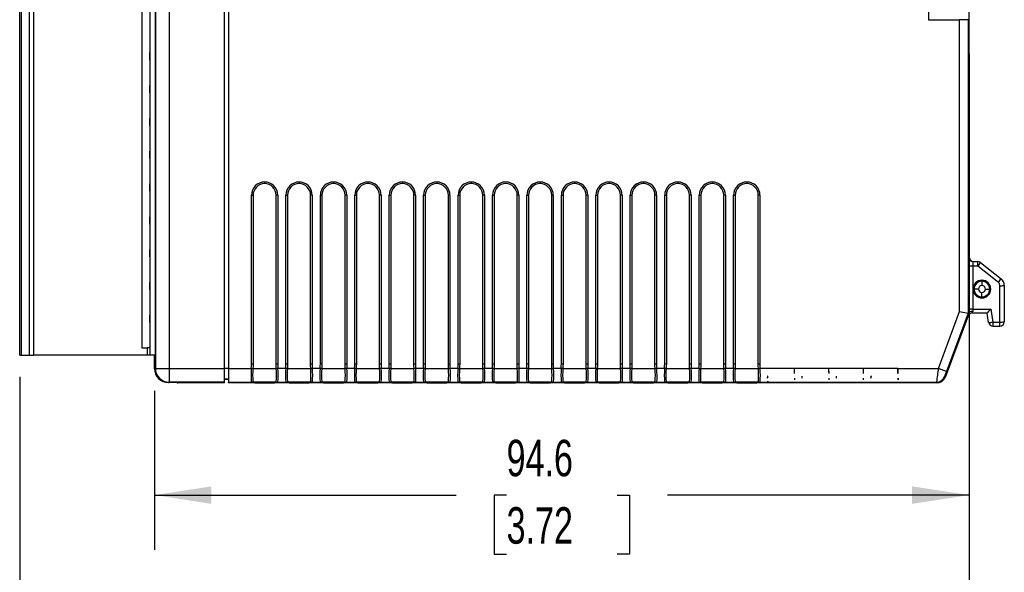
# Model space of a CAD drawing. Header units: millimetres. Extents: x 0 to 559, y 0 to 432.
# Tile 13 of 26: x 333 to 448, y 74 to 138. Entities that reach past the tile are written whole.
import ezdxf

# ---------------------------------------------------------------- set-up
doc = ezdxf.new("R2010")
doc.units = ezdxf.units.MM
doc.header["$LTSCALE"] = 2
doc.layers.add('DIMENSIONS', color=140, linetype='Continuous', lineweight=25)
doc.styles.add('SLDTEXTSTYLE0', font='TXT', dxfattribs={"width": 0.7})
doc.dimstyles.new('SLDDIMSTYLE0', dxfattribs={"dimtxt": 4.316016, "dimasz": 6.604, "dimexe": 0, "dimexo": 0.0625, "dimgap": 1.079004, "dimtad": 0, "dimtih": 1, "dimtoh": 1, "dimdec": 1, "dimrnd": 1e-09, "dimzin": 12, "dimdsep": 46, "dimtxsty": 'SLDTEXTSTYLE0', "dimsah": 1, "dimcen": 0.09, "dimadec": 0, "dimazin": 3, "dimtfac": 1, "dimtdec": 1, "dimtofl": 0, "dimtmove": 0, "dimatfit": 3, "dimfxl": 0, "dimfrac": 2, "dimtolj": 1, "dimtzin": 12, "dimarcsym": 0})

# ---------------------------------------------------------------- blocks, each defined once
blk = doc.blocks.new('_D_1')
at = {"layer": 'DIMENSIONS'}
for p, q in [((443.5, 134.02), (443.5, 59.04)), ((333.21, 96.49), (333.21, 59.04)), ((333.21, 65.39), (376.09, 65.39)), ((381.94, 65.39), (380.49, 65.39)), ((380.49, 65.39), (380.49, 58.53)), ((394.77, 65.39), (396.22, 65.39)), ((396.22, 65.39), (396.22, 58.53)), ((443.5, 65.39), (400.62, 65.39)), ((380.49, 58.53), (381.94, 58.53)), ((396.22, 58.53), (394.77, 58.53))]:
    blk.add_line(p, q, dxfattribs=at)
for points in [[(333.21, 65.39), (339.81, 64.37), (339.81, 66.4)], [(443.5, 65.39), (436.89, 66.4), (436.89, 64.37)]]:
    blk.add_solid(points, dxfattribs=at)
at = {"layer": 'DIMENSIONS', "char_height": 4.233, "attachment_point": 1, "style": 'SLDTEXTSTYLE0'}
for s, insert in [('110.3', (380.15, 71.81)), ('4.34', (381.94, 63.98))]:
    blk.add_mtext(s, dxfattribs=dict(at, insert=insert))
blk = doc.blocks.new('_D_2')
at = {"layer": 'DIMENSIONS'}
for p, q in [((443.48, 107.85), (443.48, 76.42)), ((348.87, 94.89), (348.87, 76.42)), ((348.87, 82.77), (383.91, 82.77)), ((389.76, 82.77), (388.31, 82.77)), ((388.31, 82.77), (388.31, 75.91)), ((402.59, 82.77), (404.04, 82.77)), ((404.04, 82.77), (404.04, 75.91)), ((443.48, 82.77), (408.44, 82.77)), ((388.31, 75.91), (389.76, 75.91)), ((404.04, 75.91), (402.59, 75.91))]:
    blk.add_line(p, q, dxfattribs=at)
for points in [[(348.87, 82.77), (355.48, 81.75), (355.48, 83.78)], [(443.48, 82.77), (436.87, 83.78), (436.87, 81.75)]]:
    blk.add_solid(points, dxfattribs=at)
at = {"layer": 'DIMENSIONS', "char_height": 4.233, "attachment_point": 1, "style": 'SLDTEXTSTYLE0'}
for s, insert in [('94.6', (389.76, 89.19)), ('3.72', (389.76, 81.36))]:
    blk.add_mtext(s, dxfattribs=dict(at, insert=insert))

msp = doc.modelspace()

# ---------------------------------------------------------------- linework, layer by layer
for p, q in [((443.5, 136.56), (443.5, 187.56)), ((438.75, 182.96), (438.75, 137.96)), ((333.21, 99.03), (333.21, 168.4)), ((333.41, 99.03), (333.41, 168.4)), ((334.31, 168.4), (334.31, 99.03)), ((334.81, 168.4), (334.81, 99.03)), ((348.34, 168.4), (348.34, 99.07)), ((348.95, 168.96), (348.95, 97.46)), ((348.97, 168.96), (348.97, 97.48)), ((350.57, 168.96), (350.57, 97.48)), ((356.99, 97.48), (356.99, 168.96)), ((357.47, 168.96), (357.47, 97.48)), ((347.41, 167.57), (347.41, 99.85)), ((348.34, 137.95), (348.31, 137.95)), ((348.31, 137.95), (348.31, 137.09)), ((438.75, 137.96), (442.38, 137.96)), ((442.38, 104.07), (442.38, 137.96)), ((443.38, 137.96), (442.38, 137.96)), ((443.38, 137.96), (443.38, 103.89)), ((443.38, 137.96), (443.46, 137.96)), ((348.31, 137.09), (348.34, 137.09)), ((443.48, 134.06), (443.5, 136.56)), ((348.34, 134.14), (348.31, 134.14)), ((348.31, 133.28), (348.31, 134.14)), ((443.48, 110.39), (443.48, 134.06)), ((348.34, 133.28), (348.31, 133.28)), ((348.31, 130.33), (348.34, 130.33)), ((348.31, 129.47), (348.31, 130.33)), ((348.34, 129.47), (348.31, 129.47)), ((348.31, 126.52), (348.34, 126.52)), ((348.31, 125.66), (348.31, 126.52)), ((348.34, 125.66), (348.31, 125.66)), ((348.31, 122.71), (348.34, 122.71)), ((348.31, 121.85), (348.31, 122.71)), ((348.34, 121.85), (348.31, 121.85)), ((361.66, 119.12), (361.66, 118.93)), ((365.66, 119.12), (365.66, 118.93)), ((369.66, 119.12), (369.66, 118.93)), ((373.66, 119.12), (373.66, 118.93)), ((377.66, 119.12), (377.66, 118.93)), ((381.66, 119.12), (381.66, 118.93)), ((385.66, 119.12), (385.66, 118.93)), ((393.66, 119.12), (393.66, 118.93)), ((397.66, 119.12), (397.66, 118.93)), ((401.66, 119.12), (401.66, 118.93)), ((405.66, 119.12), (405.66, 118.93)), ((409.66, 119.12), (409.66, 118.93)), ((413.66, 119.12), (413.66, 118.93)), ((417.66, 119.12), (417.66, 118.93)), ((348.31, 118.9), (348.34, 118.9)), ((348.31, 118.04), (348.31, 118.9)), ((348.34, 118.04), (348.31, 118.04)), ((360.13, 97.99), (360.13, 117.59)), ((360.13, 117.59), (360.32, 117.59)), ((360.32, 117.59), (360.32, 97.99)), ((363.19, 117.59), (363, 117.59)), ((363, 97.99), (363, 117.59)), ((363.19, 117.59), (363.19, 97.99)), ((364.13, 97.99), (364.13, 117.59)), ((364.13, 117.59), (364.32, 117.59)), ((364.32, 117.59), (364.32, 97.99)), ((367.19, 117.59), (367, 117.59)), ((367, 97.99), (367, 117.59)), ((367.19, 117.59), (367.19, 97.99)), ((368.13, 97.99), (368.13, 117.59)), ((368.13, 117.59), (368.32, 117.59)), ((368.32, 117.59), (368.32, 97.99)), ((371.19, 117.59), (371, 117.59)), ((371, 97.99), (371, 117.59)), ((371.19, 117.59), (371.19, 97.99)), ((372.13, 97.99), (372.13, 117.59)), ((372.13, 117.59), (372.32, 117.59)), ((372.32, 117.59), (372.32, 97.99)), ((375.19, 117.59), (375, 117.59)), ((375, 97.99), (375, 117.59)), ((375.19, 117.59), (375.19, 97.99)), ((376.13, 97.99), (376.13, 117.59)), ((376.13, 117.59), (376.32, 117.59)), ((376.32, 117.59), (376.32, 97.99)), ((379.19, 117.59), (379, 117.59)), ((379, 97.99), (379, 117.59)), ((379.19, 117.59), (379.19, 97.99)), ((380.13, 97.99), (380.13, 117.59)), ((380.13, 117.59), (380.32, 117.59)), ((380.32, 117.59), (380.32, 97.99)), ((383.19, 117.59), (383, 117.59)), ((383, 97.99), (383, 117.59)), ((383.19, 117.59), (383.19, 97.99)), ((384.13, 97.99), (384.13, 117.59)), ((384.13, 117.59), (384.32, 117.59)), ((384.32, 117.59), (384.32, 97.99)), ((387.19, 117.59), (387, 117.59)), ((387, 97.99), (387, 117.59)), ((387.19, 117.59), (387.19, 97.99)), ((388.13, 97.99), (388.13, 117.59)), ((388.13, 117.59), (388.32, 117.59)), ((388.32, 117.59), (388.32, 97.99)), ((391.19, 117.59), (391, 117.59)), ((391, 97.99), (391, 117.59)), ((391.19, 117.59), (391.19, 97.99)), ((392.13, 97.99), (392.13, 117.59)), ((392.13, 117.59), (392.32, 117.59)), ((392.32, 117.59), (392.32, 97.99)), ((395.19, 117.59), (395, 117.59)), ((395, 97.99), (395, 117.59)), ((395.19, 117.59), (395.19, 97.99)), ((396.13, 97.99), (396.13, 117.59)), ((396.13, 117.59), (396.32, 117.59)), ((396.32, 117.59), (396.32, 97.99)), ((399.19, 117.59), (399, 117.59)), ((399, 97.99), (399, 117.59)), ((399.19, 117.59), (399.19, 97.99)), ((400.13, 97.99), (400.13, 117.59)), ((400.13, 117.59), (400.32, 117.59)), ((400.32, 117.59), (400.32, 97.99)), ((403.19, 117.59), (403, 117.59)), ((403, 97.99), (403, 117.59)), ((403.19, 117.59), (403.19, 97.99)), ((404.13, 97.99), (404.13, 117.59)), ((404.13, 117.59), (404.32, 117.59)), ((404.32, 117.59), (404.32, 97.99)), ((407.19, 117.59), (407, 117.59)), ((407, 97.99), (407, 117.59)), ((407.19, 117.59), (407.19, 97.99)), ((408.13, 97.99), (408.13, 117.59)), ((408.13, 117.59), (408.32, 117.59)), ((408.32, 117.59), (408.32, 97.99)), ((411.19, 117.59), (411, 117.59)), ((411, 97.99), (411, 117.59)), ((411.19, 117.59), (411.19, 97.99)), ((412.13, 97.99), (412.13, 117.59)), ((412.13, 117.59), (412.32, 117.59)), ((412.32, 117.59), (412.32, 97.99)), ((415.19, 117.59), (415, 117.59)), ((415, 97.99), (415, 117.59)), ((415.19, 117.59), (415.19, 97.99)), ((416.13, 97.99), (416.13, 117.59)), ((416.13, 117.59), (416.32, 117.59)), ((416.32, 117.59), (416.32, 97.99)), ((419.19, 117.59), (419, 117.59)), ((419, 97.99), (419, 117.59)), ((419.19, 117.59), (419.19, 97.99)), ((348.31, 115.09), (348.34, 115.09)), ((348.31, 114.23), (348.31, 115.09)), ((348.34, 114.23), (348.31, 114.23)), ((348.31, 111.28), (348.34, 111.28)), ((348.31, 110.42), (348.31, 111.28)), ((348.34, 110.42), (348.31, 110.42)), ((443.42, 110.39), (443.48, 110.39)), ((443.92, 109.89), (444.5, 109.89)), ((444.5, 109.39), (444.5, 109.89)), ((443.42, 104.32), (443.42, 109.32)), ((443.92, 109.36), (443.92, 104.36)), ((444.5, 109.36), (443.92, 109.36)), ((444.5, 109.36), (444.5, 109.39)), ((444.5, 109.39), (444.53, 109.39)), ((446.88, 107.47), (444.5, 109.36)), ((444.81, 109.79), (447.19, 107.89)), ((444.97, 107.6), (444.97, 107.78)), ((444.97, 107.6), (444.97, 107.1)), ((348.31, 107.47), (348.34, 107.47)), ((348.31, 106.61), (348.31, 107.47)), ((348.34, 106.61), (348.31, 106.61)), ((444.56, 106.69), (444.06, 106.69)), ((445.38, 106.69), (445.88, 106.69)), ((447.07, 102.86), (447.07, 107.08)), ((447.57, 107.11), (447.57, 102.89)), ((444.97, 105.79), (444.97, 106.29)), ((444.97, 105.79), (444.97, 105.61)), ((439.91, 97.48), (442.38, 104.07)), ((442.38, 104.07), (443.38, 103.89)), ((443.92, 104.36), (446, 104.36)), ((446, 104.36), (446.25, 102.86)), ((348.31, 103.66), (348.34, 103.66)), ((348.31, 102.8), (348.31, 103.66)), ((443.36, 103.57), (440.69, 96.44)), ((443.38, 103.89), (440.84, 97.13)), ((443.31, 103.57), (443.31, 103.57)), ((443.36, 103.57), (443.31, 103.57)), ((443.38, 103.89), (443.42, 103.89)), ((445.57, 103.89), (443.78, 103.89)), ((445.75, 102.81), (445.57, 103.89)), ((348.34, 102.8), (348.31, 102.8)), ((446.25, 102.86), (447.07, 102.86)), ((446.25, 102.86), (446.25, 102.39)), ((446.25, 102.39), (447.07, 102.39)), ((447.07, 102.39), (447.07, 102.86)), ((347.41, 99.85), (348.01, 99.85)), ((348.01, 99.85), (348.01, 99.03)), ((348.31, 99.85), (348.01, 99.85)), ((348.31, 99.85), (348.31, 99.03)), ((348.31, 99.85), (348.34, 99.85)), ((333.41, 99.03), (334.31, 99.03)), ((334.31, 99.03), (334.81, 99.03)), ((348.01, 99.03), (334.81, 99.03)), ((348.34, 99.07), (348.95, 99.07)), ((348.87, 97.43), (348.87, 99.07)), ((348.95, 97.43), (348.87, 97.43)), ((348.95, 97.46), (348.97, 97.48)), ((348.97, 97.48), (350.57, 97.48)), ((350.57, 97.48), (356.99, 97.48)), ((350.57, 97.48), (350.57, 95.88)), ((356.99, 95.88), (356.99, 97.48)), ((357.47, 97.48), (356.99, 97.48)), ((357.47, 97.48), (360.11, 97.48)), ((357.47, 97.48), (357.47, 95.88)), ((360.3, 97.47), (360.11, 97.48)), ((360.13, 97.99), (360.32, 97.99)), ((360.3, 97.48), (363.01, 97.48)), ((363, 97.99), (363.19, 97.99)), ((363.2, 97.48), (363.01, 97.47)), ((364.11, 97.48), (363.2, 97.48)), ((364.3, 97.47), (364.11, 97.48)), ((364.13, 97.99), (364.32, 97.99)), ((364.3, 97.48), (367.01, 97.48)), ((367, 97.99), (367.19, 97.99)), ((367.2, 97.48), (367.01, 97.47)), ((368.11, 97.48), (367.2, 97.48)), ((368.3, 97.47), (368.11, 97.48)), ((368.13, 97.99), (368.32, 97.99)), ((368.3, 97.48), (371.01, 97.48)), ((371, 97.99), (371.19, 97.99)), ((371.2, 97.48), (371.01, 97.47)), ((372.11, 97.48), (371.2, 97.48)), ((372.3, 97.47), (372.11, 97.48)), ((372.13, 97.99), (372.32, 97.99)), ((372.3, 97.48), (375.01, 97.48)), ((375, 97.99), (375.19, 97.99)), ((375.2, 97.48), (375.01, 97.47)), ((376.11, 97.48), (375.2, 97.48)), ((376.3, 97.47), (376.11, 97.48)), ((376.13, 97.99), (376.32, 97.99)), ((376.3, 97.48), (379.01, 97.48)), ((379, 97.99), (379.19, 97.99)), ((379.2, 97.48), (379.01, 97.47)), ((380.11, 97.48), (379.2, 97.48)), ((380.3, 97.47), (380.11, 97.48)), ((380.13, 97.99), (380.32, 97.99)), ((380.3, 97.48), (383.01, 97.48)), ((383, 97.99), (383.19, 97.99)), ((383.2, 97.48), (383.01, 97.47)), ((384.11, 97.48), (383.2, 97.48)), ((384.3, 97.47), (384.11, 97.48)), ((384.13, 97.99), (384.32, 97.99)), ((384.3, 97.48), (387.01, 97.48)), ((387, 97.99), (387.19, 97.99)), ((387.2, 97.48), (387.01, 97.47)), ((388.11, 97.48), (387.2, 97.48)), ((388.3, 97.47), (388.11, 97.48)), ((388.13, 97.99), (388.32, 97.99)), ((388.3, 97.48), (391.01, 97.48)), ((391, 97.99), (391.19, 97.99)), ((391.2, 97.48), (391.01, 97.47)), ((392.11, 97.48), (391.2, 97.48)), ((392.3, 97.47), (392.11, 97.48)), ((392.13, 97.99), (392.32, 97.99)), ((392.3, 97.48), (395.01, 97.48)), ((395, 97.99), (395.19, 97.99)), ((395.2, 97.48), (395.01, 97.47)), ((396.11, 97.48), (395.2, 97.48)), ((396.3, 97.47), (396.11, 97.48)), ((396.13, 97.99), (396.32, 97.99)), ((396.3, 97.48), (399.01, 97.48)), ((399, 97.99), (399.19, 97.99)), ((399.2, 97.48), (399.01, 97.47)), ((400.11, 97.48), (399.2, 97.48)), ((400.3, 97.47), (400.11, 97.48)), ((400.13, 97.99), (400.32, 97.99)), ((400.3, 97.48), (403.01, 97.48)), ((403, 97.99), (403.19, 97.99)), ((403.2, 97.48), (403.01, 97.47)), ((404.11, 97.48), (403.2, 97.48)), ((404.3, 97.47), (404.11, 97.48)), ((404.13, 97.99), (404.32, 97.99)), ((404.3, 97.48), (407.01, 97.48)), ((407, 97.99), (407.19, 97.99)), ((407.2, 97.48), (407.01, 97.47)), ((408.11, 97.48), (407.2, 97.48)), ((408.3, 97.47), (408.11, 97.48)), ((408.13, 97.99), (408.32, 97.99)), ((408.3, 97.48), (411.01, 97.48)), ((411, 97.99), (411.19, 97.99)), ((411.2, 97.48), (411.01, 97.47)), ((412.11, 97.48), (411.2, 97.48)), ((412.3, 97.47), (412.11, 97.48)), ((412.13, 97.99), (412.32, 97.99)), ((412.3, 97.48), (415.01, 97.48)), ((415, 97.99), (415.19, 97.99)), ((415.2, 97.48), (415.01, 97.47)), ((416.11, 97.48), (415.2, 97.48)), ((416.3, 97.47), (416.11, 97.48)), ((416.13, 97.99), (416.32, 97.99)), ((416.3, 97.48), (419.01, 97.48)), ((419, 97.99), (419.19, 97.99)), ((419.2, 97.48), (419.01, 97.47)), ((423.2, 97.48), (419.2, 97.48)), ((427.2, 97.48), (423.2, 97.48)), ((423.22, 96.87), (423.2, 97.48)), ((431.2, 97.48), (427.2, 97.48)), ((427.22, 96.87), (427.2, 97.48)), ((435.2, 97.48), (431.2, 97.48)), ((431.22, 96.87), (431.2, 97.48)), ((435.2, 97.48), (439.91, 97.48)), ((435.2, 97.48), (435.22, 96.87)), ((440.84, 97.13), (439.91, 97.48)), ((356.99, 96.28), (357.47, 96.28)), ((357.47, 96.19), (356.99, 96.19)), ((420.08, 96.35), (420.09, 96.59)), ((423.23, 96.16), (423.23, 96.36)), ((424.08, 96.35), (424.09, 96.59)), ((427.23, 96.16), (427.23, 96.36)), ((428.08, 96.35), (428.09, 96.59)), ((431.23, 96.16), (431.23, 96.36)), ((432.08, 96.35), (432.09, 96.59)), ((435.23, 96.36), (435.23, 96.16)), ((440.62, 96.53), (440.62, 96.53)), ((440.62, 96.53), (440.69, 96.44)), ((350.5, 95.83), (350.47, 95.83)), ((350.57, 95.88), (350.55, 95.86)), ((350.55, 95.86), (350.59, 95.86)), ((356.99, 95.88), (350.57, 95.88)), ((351.45, 95.85), (351.49, 95.81)), ((351.49, 95.81), (351.56, 95.81)), ((351.58, 95.79), (351.56, 95.81)), ((351.58, 95.85), (351.58, 95.79)), ((356.99, 95.79), (351.58, 95.79)), ((356.99, 95.79), (356.99, 95.88)), ((357.47, 95.88), (360.11, 95.88)), ((357.47, 95.79), (357.47, 95.88)), ((439.75, 95.79), (357.47, 95.79)), ((360.11, 95.83), (360.12, 95.88)), ((360.3, 95.92), (363.01, 95.92)), ((360.31, 95.91), (360.31, 95.87)), ((361.66, 95.82), (361.66, 95.86)), ((363.01, 95.87), (363, 95.91)), ((363.19, 95.88), (363.2, 95.83)), ((363.21, 95.88), (364.11, 95.88)), ((364.11, 95.83), (364.12, 95.88)), ((364.3, 95.92), (367.01, 95.92)), ((364.31, 95.91), (364.31, 95.87)), ((365.66, 95.82), (365.66, 95.86)), ((367.01, 95.87), (367, 95.91)), ((367.19, 95.88), (367.2, 95.83)), ((367.21, 95.88), (368.11, 95.88)), ((368.11, 95.83), (368.12, 95.88)), ((368.3, 95.92), (371.01, 95.92)), ((368.31, 95.91), (368.31, 95.87)), ((369.66, 95.82), (369.66, 95.86)), ((371.01, 95.87), (371, 95.91)), ((371.19, 95.88), (371.2, 95.83)), ((371.21, 95.88), (372.11, 95.88)), ((372.11, 95.83), (372.12, 95.88)), ((372.3, 95.92), (375.01, 95.92)), ((372.31, 95.91), (372.31, 95.87)), ((373.66, 95.82), (373.66, 95.86)), ((375.01, 95.87), (375, 95.91)), ((375.19, 95.88), (375.2, 95.83)), ((375.21, 95.88), (376.11, 95.88)), ((376.11, 95.83), (376.12, 95.88)), ((376.3, 95.92), (379.01, 95.92)), ((376.31, 95.91), (376.31, 95.87)), ((377.66, 95.82), (377.66, 95.86)), ((379.01, 95.87), (379, 95.91)), ((379.19, 95.88), (379.2, 95.83)), ((379.21, 95.88), (380.11, 95.88)), ((380.11, 95.83), (380.12, 95.88)), ((380.3, 95.92), (383.01, 95.92)), ((380.31, 95.91), (380.31, 95.87)), ((381.66, 95.82), (381.66, 95.86)), ((383.01, 95.87), (383, 95.91)), ((383.19, 95.88), (383.2, 95.83)), ((383.21, 95.88), (384.11, 95.88)), ((384.11, 95.83), (384.12, 95.88)), ((384.3, 95.92), (387.01, 95.92)), ((384.31, 95.91), (384.31, 95.87)), ((385.66, 95.82), (385.66, 95.86)), ((387.01, 95.87), (387, 95.91)), ((387.19, 95.88), (387.2, 95.83)), ((387.21, 95.88), (388.11, 95.88)), ((388.11, 95.83), (388.12, 95.88)), ((388.3, 95.92), (391.01, 95.92)), ((388.31, 95.91), (388.31, 95.87)), ((389.66, 95.82), (389.66, 95.86)), ((391.01, 95.87), (391, 95.91)), ((391.19, 95.88), (391.2, 95.83)), ((391.21, 95.88), (392.11, 95.88)), ((392.11, 95.83), (392.12, 95.88)), ((392.3, 95.92), (395.01, 95.92)), ((392.31, 95.91), (392.31, 95.87)), ((393.66, 95.82), (393.66, 95.86)), ((395.01, 95.87), (395, 95.91)), ((395.19, 95.88), (395.2, 95.83)), ((395.21, 95.88), (396.11, 95.88)), ((396.11, 95.83), (396.12, 95.88)), ((396.3, 95.92), (399.01, 95.92)), ((396.31, 95.91), (396.31, 95.87)), ((397.66, 95.82), (397.66, 95.86)), ((399.01, 95.87), (399, 95.91)), ((399.19, 95.88), (399.2, 95.83)), ((399.21, 95.88), (400.11, 95.88)), ((400.11, 95.83), (400.12, 95.88)), ((400.3, 95.92), (403.01, 95.92)), ((400.31, 95.91), (400.31, 95.87)), ((401.66, 95.82), (401.66, 95.86)), ((403.01, 95.87), (403, 95.91)), ((403.19, 95.88), (403.2, 95.83)), ((403.21, 95.88), (404.11, 95.88)), ((404.11, 95.83), (404.12, 95.88)), ((404.3, 95.92), (407.01, 95.92)), ((404.31, 95.91), (404.31, 95.87)), ((405.66, 95.82), (405.66, 95.86)), ((407.01, 95.87), (407, 95.91)), ((407.19, 95.88), (407.2, 95.83)), ((407.21, 95.88), (408.11, 95.88)), ((408.11, 95.83), (408.12, 95.88)), ((408.3, 95.92), (411.01, 95.92)), ((408.31, 95.91), (408.31, 95.87)), ((409.66, 95.82), (409.66, 95.86)), ((411.01, 95.87), (411, 95.91)), ((411.19, 95.88), (411.2, 95.83)), ((411.21, 95.88), (412.11, 95.88)), ((412.11, 95.83), (412.12, 95.88)), ((412.3, 95.92), (415.01, 95.92)), ((412.31, 95.91), (412.31, 95.87)), ((413.66, 95.82), (413.66, 95.86)), ((415.01, 95.87), (415, 95.91)), ((415.19, 95.88), (415.2, 95.83)), ((415.21, 95.88), (416.11, 95.88)), ((416.11, 95.83), (416.12, 95.88)), ((416.3, 95.92), (419.01, 95.92)), ((416.31, 95.91), (416.31, 95.87)), ((417.66, 95.82), (417.66, 95.86)), ((419.01, 95.87), (419, 95.91)), ((419.19, 95.88), (419.2, 95.83)), ((419.21, 95.88), (420.11, 95.88)), ((420.11, 95.88), (420.09, 96.01)), ((420.11, 95.88), (439.69, 95.88)), ((439.75, 95.79), (439.69, 95.88))]:
    msp.add_line(p, q)
at = {"flags": 128}
for points in [[(447.07, 107.08), (447.01, 107.32), (446.88, 107.47)], [(443.42, 103.89), (443.42, 104.12), (443.42, 104.32)], [(443.92, 104.09), (443.74, 104.1), (443.61, 104.06), (443.5, 104.01), (443.45, 103.96), (443.44, 103.93), (443.43, 103.92), (443.43, 103.92), (443.43, 103.92), (443.43, 103.92), (443.43, 103.92), (443.43, 103.92), (443.43, 103.92)], [(443.92, 104.36), (443.92, 104.22), (443.92, 104.09)], [(443.31, 103.57), (443.35, 103.69), (443.43, 103.92)], [(443.43, 103.92), (443.42, 103.89), (443.42, 103.89)], [(443.78, 103.89), (443.78, 103.89), (443.78, 103.89)], [(333.21, 99.03), (333.21, 99.03), (333.23, 99.03), (333.24, 99.03), (333.27, 99.03), (333.3, 99.03), (333.33, 99.03), (333.37, 99.03), (333.41, 99.03)], [(348.31, 99.03), (348.3, 99.03), (348.29, 99.03), (348.26, 99.03), (348.22, 99.03), (348.18, 99.03), (348.13, 99.03), (348.07, 99.03), (348.01, 99.03)], [(360.11, 97.48), (360.12, 97.77), (360.13, 97.99)], [(360.32, 97.99), (360.31, 97.71), (360.3, 97.48)], [(360.3, 97.48), (360.3, 97.47), (360.3, 97.47)], [(363.01, 97.48), (363, 97.77), (363, 97.99)], [(363.01, 97.47), (363.01, 97.48), (363.01, 97.48)], [(363.19, 97.99), (363.19, 97.71), (363.2, 97.48)], [(364.11, 97.48), (364.12, 97.77), (364.13, 97.99)], [(364.32, 97.99), (364.31, 97.71), (364.3, 97.48)], [(364.3, 97.48), (364.3, 97.47), (364.3, 97.47)], [(367.01, 97.48), (367, 97.77), (367, 97.99)], [(367.01, 97.47), (367.01, 97.48), (367.01, 97.48)], [(367.19, 97.99), (367.19, 97.71), (367.2, 97.48)], [(368.11, 97.48), (368.12, 97.77), (368.13, 97.99)], [(368.32, 97.99), (368.31, 97.71), (368.3, 97.48)], [(368.3, 97.48), (368.3, 97.47), (368.3, 97.47)], [(371.01, 97.48), (371, 97.77), (371, 97.99)], [(371.01, 97.47), (371.01, 97.48), (371.01, 97.48)], [(371.19, 97.99), (371.19, 97.71), (371.2, 97.48)], [(372.11, 97.48), (372.12, 97.77), (372.13, 97.99)], [(372.32, 97.99), (372.31, 97.71), (372.3, 97.48)], [(372.3, 97.48), (372.3, 97.47), (372.3, 97.47)], [(375.01, 97.48), (375, 97.77), (375, 97.99)], [(375.01, 97.47), (375.01, 97.48), (375.01, 97.48)], [(375.19, 97.99), (375.19, 97.71), (375.2, 97.48)], [(376.11, 97.48), (376.12, 97.77), (376.13, 97.99)], [(376.32, 97.99), (376.31, 97.71), (376.3, 97.48)], [(376.3, 97.48), (376.3, 97.47), (376.3, 97.47)], [(379.01, 97.48), (379, 97.77), (379, 97.99)], [(379.01, 97.47), (379.01, 97.48), (379.01, 97.48)], [(379.19, 97.99), (379.19, 97.71), (379.2, 97.48)], [(380.11, 97.48), (380.12, 97.77), (380.13, 97.99)], [(380.32, 97.99), (380.31, 97.71), (380.3, 97.48)], [(380.3, 97.48), (380.3, 97.47), (380.3, 97.47)], [(383.01, 97.48), (383, 97.77), (383, 97.99)], [(383.01, 97.47), (383.01, 97.48), (383.01, 97.48)], [(383.19, 97.99), (383.19, 97.71), (383.2, 97.48)], [(384.11, 97.48), (384.12, 97.77), (384.13, 97.99)], [(384.32, 97.99), (384.31, 97.71), (384.3, 97.48)], [(384.3, 97.48), (384.3, 97.47), (384.3, 97.47)], [(387.01, 97.48), (387, 97.77), (387, 97.99)], [(387.01, 97.47), (387.01, 97.48), (387.01, 97.48)], [(387.19, 97.99), (387.19, 97.71), (387.2, 97.48)], [(388.11, 97.48), (388.12, 97.77), (388.13, 97.99)], [(388.32, 97.99), (388.31, 97.71), (388.3, 97.48)], [(388.3, 97.48), (388.3, 97.47), (388.3, 97.47)], [(391.01, 97.48), (391, 97.77), (391, 97.99)], [(391.01, 97.47), (391.01, 97.48), (391.01, 97.48)], [(391.19, 97.99), (391.19, 97.71), (391.2, 97.48)], [(392.11, 97.48), (392.12, 97.77), (392.13, 97.99)], [(392.32, 97.99), (392.31, 97.71), (392.3, 97.48)], [(392.3, 97.48), (392.3, 97.47), (392.3, 97.47)], [(395.01, 97.48), (395, 97.77), (395, 97.99)], [(395.01, 97.47), (395.01, 97.48), (395.01, 97.48)], [(395.19, 97.99), (395.19, 97.71), (395.2, 97.48)], [(396.11, 97.48), (396.12, 97.77), (396.13, 97.99)], [(396.32, 97.99), (396.31, 97.71), (396.3, 97.48)], [(396.3, 97.48), (396.3, 97.47), (396.3, 97.47)], [(399.01, 97.48), (399, 97.77), (399, 97.99)], [(399.01, 97.47), (399.01, 97.48), (399.01, 97.48)], [(399.19, 97.99), (399.19, 97.71), (399.2, 97.48)], [(400.11, 97.48), (400.12, 97.77), (400.13, 97.99)], [(400.32, 97.99), (400.31, 97.71), (400.3, 97.48)], [(400.3, 97.48), (400.3, 97.47), (400.3, 97.47)], [(403.01, 97.48), (403, 97.77), (403, 97.99)], [(403.01, 97.47), (403.01, 97.48), (403.01, 97.48)], [(403.19, 97.99), (403.19, 97.71), (403.2, 97.48)], [(404.11, 97.48), (404.12, 97.77), (404.13, 97.99)], [(404.32, 97.99), (404.31, 97.71), (404.3, 97.48)], [(404.3, 97.48), (404.3, 97.47), (404.3, 97.47)], [(407.01, 97.48), (407, 97.77), (407, 97.99)], [(407.01, 97.47), (407.01, 97.48), (407.01, 97.48)], [(407.19, 97.99), (407.19, 97.71), (407.2, 97.48)], [(408.11, 97.48), (408.12, 97.77), (408.13, 97.99)], [(408.32, 97.99), (408.31, 97.71), (408.3, 97.48)], [(408.3, 97.48), (408.3, 97.47), (408.3, 97.47)], [(411.01, 97.48), (411, 97.77), (411, 97.99)], [(411.01, 97.47), (411.01, 97.48), (411.01, 97.48)], [(411.19, 97.99), (411.19, 97.71), (411.2, 97.48)], [(412.11, 97.48), (412.12, 97.77), (412.13, 97.99)], [(412.32, 97.99), (412.31, 97.71), (412.3, 97.48)], [(412.3, 97.48), (412.3, 97.47), (412.3, 97.47)], [(415.01, 97.48), (415, 97.77), (415, 97.99)], [(415.01, 97.47), (415.01, 97.48), (415.01, 97.48)], [(415.19, 97.99), (415.19, 97.71), (415.2, 97.48)], [(416.11, 97.48), (416.12, 97.77), (416.13, 97.99)], [(416.32, 97.99), (416.31, 97.71), (416.3, 97.48)], [(416.3, 97.48), (416.3, 97.47), (416.3, 97.47)], [(419.01, 97.48), (419, 97.77), (419, 97.99)], [(419.01, 97.47), (419.01, 97.48), (419.01, 97.48)], [(419.19, 97.99), (419.19, 97.71), (419.2, 97.48)], [(423.22, 96.87), (423.2, 97.17), (423.2, 97.48)], [(427.22, 96.87), (427.2, 97.17), (427.2, 97.48)], [(431.22, 96.87), (431.2, 97.17), (431.2, 97.48)], [(435.22, 96.87), (435.2, 97.17), (435.2, 97.48)], [(423.23, 96.16), (423.23, 96.26), (423.23, 96.36)], [(427.23, 96.16), (427.23, 96.26), (427.23, 96.36)], [(431.23, 96.16), (431.23, 96.26), (431.23, 96.36)], [(435.23, 96.16), (435.23, 96.26), (435.23, 96.36)], [(360.12, 95.88), (360.12, 95.88), (360.11, 95.88)], [(360.3, 95.92), (360.3, 95.92), (360.3, 95.92)], [(360.3, 95.92), (360.31, 95.92), (360.31, 95.91)], [(363, 95.91), (363, 95.92), (363.01, 95.92)], [(363.01, 95.92), (363.01, 95.92), (363.01, 95.92)], [(363.21, 95.88), (363.19, 95.88), (363.19, 95.88)], [(364.12, 95.88), (364.12, 95.88), (364.11, 95.88)], [(364.3, 95.92), (364.3, 95.92), (364.3, 95.92)], [(364.3, 95.92), (364.31, 95.92), (364.31, 95.91)], [(367, 95.91), (367, 95.92), (367.01, 95.92)], [(367.01, 95.92), (367.01, 95.92), (367.01, 95.92)], [(367.21, 95.88), (367.19, 95.88), (367.19, 95.88)], [(368.12, 95.88), (368.12, 95.88), (368.11, 95.88)], [(368.3, 95.92), (368.3, 95.92), (368.3, 95.92)], [(368.3, 95.92), (368.31, 95.92), (368.31, 95.91)], [(371, 95.91), (371, 95.92), (371.01, 95.92)], [(371.01, 95.92), (371.01, 95.92), (371.01, 95.92)], [(371.21, 95.88), (371.19, 95.88), (371.19, 95.88)], [(372.12, 95.88), (372.12, 95.88), (372.11, 95.88)], [(372.3, 95.92), (372.3, 95.92), (372.3, 95.92)], [(372.3, 95.92), (372.31, 95.92), (372.31, 95.91)], [(375, 95.91), (375, 95.92), (375.01, 95.92)], [(375.01, 95.92), (375.01, 95.92), (375.01, 95.92)], [(375.21, 95.88), (375.19, 95.88), (375.19, 95.88)], [(376.12, 95.88), (376.12, 95.88), (376.11, 95.88)], [(376.3, 95.92), (376.3, 95.92), (376.3, 95.92)], [(376.3, 95.92), (376.31, 95.92), (376.31, 95.91)], [(379, 95.91), (379, 95.92), (379.01, 95.92)], [(379.01, 95.92), (379.01, 95.92), (379.01, 95.92)], [(379.21, 95.88), (379.19, 95.88), (379.19, 95.88)], [(380.12, 95.88), (380.12, 95.88), (380.11, 95.88)], [(380.3, 95.92), (380.3, 95.92), (380.3, 95.92)], [(380.3, 95.92), (380.31, 95.92), (380.31, 95.91)], [(383, 95.91), (383, 95.92), (383.01, 95.92)], [(383.01, 95.92), (383.01, 95.92), (383.01, 95.92)], [(383.21, 95.88), (383.19, 95.88), (383.19, 95.88)], [(384.12, 95.88), (384.12, 95.88), (384.11, 95.88)], [(384.3, 95.92), (384.3, 95.92), (384.3, 95.92)], [(384.3, 95.92), (384.31, 95.92), (384.31, 95.91)], [(387, 95.91), (387, 95.92), (387.01, 95.92)], [(387.01, 95.92), (387.01, 95.92), (387.01, 95.92)], [(387.21, 95.88), (387.19, 95.88), (387.19, 95.88)], [(388.12, 95.88), (388.12, 95.88), (388.11, 95.88)], [(388.3, 95.92), (388.3, 95.92), (388.3, 95.92)], [(388.3, 95.92), (388.31, 95.92), (388.31, 95.91)], [(391, 95.91), (391, 95.92), (391.01, 95.92)], [(391.01, 95.92), (391.01, 95.92), (391.01, 95.92)], [(391.21, 95.88), (391.19, 95.88), (391.19, 95.88)], [(392.12, 95.88), (392.12, 95.88), (392.11, 95.88)], [(392.3, 95.92), (392.3, 95.92), (392.3, 95.92)], [(392.3, 95.92), (392.31, 95.92), (392.31, 95.91)], [(395, 95.91), (395, 95.92), (395.01, 95.92)], [(395.01, 95.92), (395.01, 95.92), (395.01, 95.92)], [(395.21, 95.88), (395.19, 95.88), (395.19, 95.88)], [(396.12, 95.88), (396.12, 95.88), (396.11, 95.88)], [(396.3, 95.92), (396.3, 95.92), (396.3, 95.92)], [(396.3, 95.92), (396.31, 95.92), (396.31, 95.91)], [(399, 95.91), (399, 95.92), (399.01, 95.92)], [(399.01, 95.92), (399.01, 95.92), (399.01, 95.92)], [(399.21, 95.88), (399.19, 95.88), (399.19, 95.88)], [(400.12, 95.88), (400.12, 95.88), (400.11, 95.88)], [(400.3, 95.92), (400.3, 95.92), (400.3, 95.92)], [(400.3, 95.92), (400.31, 95.92), (400.31, 95.91)], [(403, 95.91), (403, 95.92), (403.01, 95.92)], [(403.01, 95.92), (403.01, 95.92), (403.01, 95.92)], [(403.21, 95.88), (403.19, 95.88), (403.19, 95.88)], [(404.12, 95.88), (404.12, 95.88), (404.11, 95.88)], [(404.3, 95.92), (404.3, 95.92), (404.3, 95.92)], [(404.3, 95.92), (404.31, 95.92), (404.31, 95.91)], [(407, 95.91), (407, 95.92), (407.01, 95.92)], [(407.01, 95.92), (407.01, 95.92), (407.01, 95.92)], [(407.21, 95.88), (407.19, 95.88), (407.19, 95.88)], [(408.12, 95.88), (408.12, 95.88), (408.11, 95.88)], [(408.3, 95.92), (408.3, 95.92), (408.3, 95.92)], [(408.3, 95.92), (408.31, 95.92), (408.31, 95.91)], [(411, 95.91), (411, 95.92), (411.01, 95.92)], [(411.01, 95.92), (411.01, 95.92), (411.01, 95.92)], [(411.21, 95.88), (411.19, 95.88), (411.19, 95.88)], [(412.12, 95.88), (412.12, 95.88), (412.11, 95.88)], [(412.3, 95.92), (412.3, 95.92), (412.3, 95.92)], [(412.3, 95.92), (412.31, 95.92), (412.31, 95.91)], [(415, 95.91), (415, 95.92), (415.01, 95.92)], [(415.01, 95.92), (415.01, 95.92), (415.01, 95.92)], [(415.21, 95.88), (415.19, 95.88), (415.19, 95.88)], [(416.12, 95.88), (416.12, 95.88), (416.11, 95.88)], [(416.3, 95.92), (416.3, 95.92), (416.3, 95.92)], [(416.3, 95.92), (416.31, 95.92), (416.31, 95.91)], [(419, 95.91), (419, 95.92), (419.01, 95.92)], [(419.01, 95.92), (419.01, 95.92), (419.01, 95.92)], [(419.21, 95.88), (419.19, 95.88), (419.19, 95.88)], [(420.09, 96.01), (420.11, 95.91), (420.11, 95.88)], [(439.69, 95.88), (439.69, 95.88), (439.69, 95.88)]]:
    msp.add_lwpolyline(points, dxfattribs=at)
for centre, radius, start, end in [((361.66, 117.59), 1.53, 89.9889, 180.0111), ((361.66, 117.59), 1.53, 359.9884, 90.0116), ((365.66, 117.59), 1.53, 89.9889, 180.0111), ((365.66, 117.59), 1.53, 359.9884, 90.0116), ((369.66, 117.59), 1.53, 89.9889, 180.0111), ((369.66, 117.59), 1.53, 359.9884, 90.0116), ((373.66, 117.59), 1.53, 89.9889, 180.0111), ((373.66, 117.59), 1.53, 359.9884, 90.0116), ((377.66, 117.59), 1.53, 89.9889, 180.0111), ((377.66, 117.59), 1.53, 359.9884, 90.0116), ((381.66, 117.59), 1.53, 89.9889, 180.0111), ((381.66, 117.59), 1.53, 359.9884, 90.0116), ((385.66, 117.59), 1.53, 89.9889, 180.0111), ((385.66, 117.59), 1.53, 359.9884, 90.0116), ((389.66, 117.59), 1.53, 0, 180), ((393.66, 117.59), 1.53, 89.9889, 180.0111), ((393.66, 117.59), 1.53, 359.9884, 90.0116), ((397.66, 117.59), 1.53, 89.9889, 180.0111), ((397.66, 117.59), 1.53, 359.9884, 90.0116), ((401.66, 117.59), 1.53, 89.9889, 180.0111), ((401.66, 117.59), 1.53, 359.9884, 90.0116), ((405.66, 117.59), 1.53, 89.9889, 180.0111), ((405.66, 117.59), 1.53, 359.9884, 90.0116), ((409.66, 117.59), 1.53, 89.9889, 180.0111), ((409.66, 117.59), 1.53, 359.9884, 90.0116), ((413.66, 117.59), 1.53, 89.9889, 180.0111), ((413.66, 117.59), 1.53, 359.9884, 90.0116), ((417.66, 117.59), 1.53, 89.9889, 180.0111), ((417.66, 117.59), 1.53, 359.9884, 90.0116), ((361.66, 117.59), 1.34, 90, 180), ((361.66, 117.59), 1.34, 0, 90), ((365.66, 117.59), 1.34, 90, 180), ((365.66, 117.59), 1.34, 0, 90), ((369.66, 117.59), 1.34, 90, 180), ((369.66, 117.59), 1.34, 0, 90), ((373.66, 117.59), 1.34, 90, 180), ((373.66, 117.59), 1.34, 0, 90), ((377.66, 117.59), 1.34, 90, 180), ((377.66, 117.59), 1.34, 0, 90), ((381.66, 117.59), 1.34, 90, 180), ((381.66, 117.59), 1.34, 0, 90), ((385.66, 117.59), 1.34, 90, 180), ((385.66, 117.59), 1.34, 0, 90), ((389.66, 117.59), 1.34, 0, 180), ((393.66, 117.59), 1.34, 90, 180), ((393.66, 117.59), 1.34, 0, 90), ((397.66, 117.59), 1.34, 90, 180), ((397.66, 117.59), 1.34, 0, 90), ((401.66, 117.59), 1.34, 90, 180), ((401.66, 117.59), 1.34, 0, 90), ((405.66, 117.59), 1.34, 90, 180), ((405.66, 117.59), 1.34, 0, 90), ((409.66, 117.59), 1.34, 90, 180), ((409.66, 117.59), 1.34, 0, 90), ((413.66, 117.59), 1.34, 90, 180), ((413.66, 117.59), 1.34, 0, 90), ((417.66, 117.59), 1.34, 90, 180), ((417.66, 117.59), 1.34, 0, 90), ((472.03, 109.63), 28.62, 178.4628, 180.6047), ((443.92, 110.39), 0.5, 179.9989, 269.9989), ((443.98, 110.39), 0.5, 180.0013, 270.0009), ((451.61, 109.5), 7.69, 177.0755, 181.0596), ((444.5, 109.39), 0.5, 51.5819, 90), ((443.79, 107.5), 1.86, 86.2429, 101.738), ((435.5, 116.53), 11.51, 321.4459, 321.6676), ((442.43, 111.2), 2.77, 319.1423, 329.1669), ((444.97, 106.69), 1.03, 90.0001, 269.9999), ((444.97, 106.69), 0.907, 90, 180), ((444.97, 106.69), 1.03, 270.0001, 89.9999), ((444.97, 106.69), 0.907, 0, 90), ((444.53, 109.51), 3.11, 319.0682, 328.8027), ((446.57, 107.11), 1, 0, 51.5819), ((444.97, 106.69), 0.907, 180, 270), ((444.97, 106.69), 0.408, 90, 180), ((444.97, 106.69), 0.408, 180, 270), ((444.97, 106.69), 0.408, 0, 90), ((444.97, 106.69), 0.408, 270, 0), ((444.97, 106.69), 0.907, 270, 0), ((447.2, 108.89), 1.82, 266.086, 281.8946), ((443.8, 102.5), 1.86, 86.2429, 101.738), ((448.26, 100.85), 5.42, 143.1778, 145.7773), ((442.13, 107.45), 4.95, 314.0933, 321.3778), ((443.78, 103.39), 0.5, 89.9952, 159.4264), ((443.78, 103.39), 0.5, 90.0007, 159.4464), ((443.83, 103.39), 0.5, 90.0002, 159.4422), ((445.83, 104.63), 1.82, 267.6516, 283.3097), ((446.25, 102.89), 0.5, 189.4623, 270), ((447.2, 104.68), 1.82, 266.086, 281.8946), ((447.07, 102.89), 0.5, 270, 0), ((350.47, 97.43), 1.6, 180.0012, 269.9988), ((350.55, 97.46), 1.6, 180.0015, 269.9985), ((350.57, 97.48), 1.6, 180.0051, 269.9949), ((370.56, 96.67), 10.48, 175.5362, 184.2933), ((370.24, 96.68), 9.97, 175.4537, 184.3719), ((353.07, 96.68), 9.97, 355.6282, 4.5463), ((352.76, 96.67), 10.48, 355.7067, 4.4638), ((374.56, 96.67), 10.48, 175.5362, 184.2933), ((374.24, 96.68), 9.97, 175.4537, 184.3719), ((357.07, 96.68), 9.97, 355.6282, 4.5463), ((356.76, 96.67), 10.48, 355.7067, 4.4638), ((378.56, 96.67), 10.48, 175.5362, 184.2933), ((378.24, 96.68), 9.97, 175.4537, 184.3719), ((361.07, 96.68), 9.97, 355.6282, 4.5463), ((360.76, 96.67), 10.48, 355.7067, 4.4638), ((382.56, 96.67), 10.48, 175.5362, 184.2933), ((382.24, 96.68), 9.97, 175.4537, 184.3719), ((365.07, 96.68), 9.97, 355.6282, 4.5463), ((364.76, 96.67), 10.48, 355.7067, 4.4638), ((386.56, 96.67), 10.48, 175.5362, 184.2933), ((386.24, 96.68), 9.97, 175.4537, 184.3719), ((369.07, 96.68), 9.97, 355.6282, 4.5463), ((368.76, 96.67), 10.48, 355.7067, 4.4638), ((390.56, 96.67), 10.48, 175.5362, 184.2933), ((390.24, 96.68), 9.97, 175.4537, 184.3719), ((373.07, 96.68), 9.97, 355.6282, 4.5463), ((372.76, 96.67), 10.48, 355.7067, 4.4638), ((394.56, 96.67), 10.48, 175.5362, 184.2933), ((394.24, 96.68), 9.97, 175.4537, 184.3719), ((377.07, 96.68), 9.97, 355.6282, 4.5463), ((376.76, 96.67), 10.48, 355.7067, 4.4638), ((398.56, 96.67), 10.48, 175.5362, 184.2933), ((398.24, 96.68), 9.97, 175.4537, 184.3719), ((381.07, 96.68), 9.97, 355.6282, 4.5463), ((380.76, 96.67), 10.48, 355.7067, 4.4638), ((402.56, 96.67), 10.48, 175.5362, 184.2933), ((402.24, 96.68), 9.97, 175.4537, 184.3719), ((385.07, 96.68), 9.97, 355.6282, 4.5463), ((384.76, 96.67), 10.48, 355.7067, 4.4638), ((406.56, 96.67), 10.48, 175.5362, 184.2933), ((406.24, 96.68), 9.97, 175.4537, 184.3719), ((389.07, 96.68), 9.97, 355.6282, 4.5463), ((388.76, 96.67), 10.48, 355.7067, 4.4638), ((410.56, 96.67), 10.48, 175.5362, 184.2933), ((410.24, 96.68), 9.97, 175.4537, 184.3719), ((393.07, 96.68), 9.97, 355.6282, 4.5463), ((392.76, 96.67), 10.48, 355.7067, 4.4638), ((414.56, 96.67), 10.48, 175.5362, 184.2933), ((414.24, 96.68), 9.97, 175.4537, 184.3719), ((397.07, 96.68), 9.97, 355.6282, 4.5463), ((396.76, 96.67), 10.48, 355.7067, 4.4638), ((418.56, 96.67), 10.48, 175.5362, 184.2933), ((418.24, 96.68), 9.97, 175.4537, 184.3719), ((401.07, 96.68), 9.97, 355.6282, 4.5463), ((400.76, 96.67), 10.48, 355.7067, 4.4638), ((422.56, 96.67), 10.48, 175.5362, 184.2933), ((422.24, 96.68), 9.97, 175.4537, 184.3719), ((405.07, 96.68), 9.97, 355.6282, 4.5463), ((404.76, 96.67), 10.48, 355.7067, 4.4638), ((426.56, 96.67), 10.48, 175.5362, 184.2933), ((426.24, 96.68), 9.97, 175.4537, 184.3719), ((409.07, 96.68), 9.97, 355.6282, 4.5463), ((408.76, 96.67), 10.48, 355.7067, 4.4638), ((694.75, 61.7), 257.34, 172.0072, 172.3666), ((418.16, 96.49), 1.93, 355.9979, 1.635), ((419.41, 96.54), 0.678, 359.9481, 4.3022), ((422.16, 96.49), 1.93, 355.9979, 1.635), ((423.41, 96.54), 0.678, 359.9481, 4.3022), ((426.16, 96.49), 1.93, 355.9979, 1.635), ((427.41, 96.54), 0.678, 359.9481, 4.3022), ((430.16, 96.49), 1.93, 355.9979, 1.635), ((435.16, 96.69), 3.07, 181.7135, 182.6747), ((439.69, 96.88), 1, 269.9952, 339.4264), ((439.69, 96.88), 1, 270.0033, 339.4407), ((439.75, 96.79), 1, 269.9998, 339.4441), ((461.58, 89.2), 22.2, 159.0778, 160.7262), ((350.75, 67.42), 28.41, 88.5002, 90.4998), ((350.86, 69.76), 26.1, 88.4069, 90.5931), ((360.11, 96.38), 0.499, 270.0315, 292.5855), ((360.11, 96.33), 0.5, 269.9991, 292.5104), ((361.24, 135.95), 40.14, 268.3981, 270.6002), ((360.12, 96.38), 0.5, 269.9991, 292.5104), ((361.32, 134.39), 38.54, 268.4947, 270.5036), ((362, 134.43), 38.57, 269.4974, 271.5044), ((362.01, 143.68), 47.87, 269.5776, 271.4241), ((363.19, 96.38), 0.5, 247.4896, 270.0009), ((363.21, 96.38), 0.499, 247.4145, 269.9685), ((363.2, 96.33), 0.5, 247.4896, 270.0009), ((364.11, 96.38), 0.499, 270.0315, 292.5855), ((364.11, 96.33), 0.5, 269.9991, 292.5104), ((365.24, 135.95), 40.14, 268.3981, 270.6002), ((364.12, 96.38), 0.5, 269.9991, 292.5104), ((365.32, 134.39), 38.54, 268.4947, 270.5036), ((366, 134.43), 38.57, 269.4974, 271.5044), ((366.01, 143.68), 47.87, 269.5776, 271.4241), ((367.19, 96.38), 0.5, 247.4896, 270.0009), ((367.21, 96.38), 0.499, 247.4145, 269.9685), ((367.2, 96.33), 0.5, 247.4896, 270.0009), ((368.11, 96.38), 0.499, 270.0315, 292.5855), ((368.11, 96.33), 0.5, 269.9991, 292.5104), ((369.24, 135.95), 40.14, 268.3981, 270.6002), ((368.12, 96.38), 0.5, 269.9991, 292.5104), ((369.32, 134.39), 38.54, 268.4947, 270.5036), ((370, 134.43), 38.57, 269.4974, 271.5044), ((370.01, 143.68), 47.87, 269.5776, 271.4241), ((371.19, 96.38), 0.5, 247.4896, 270.0009), ((371.21, 96.38), 0.499, 247.4145, 269.9685), ((371.2, 96.33), 0.5, 247.4896, 270.0009), ((372.11, 96.38), 0.499, 270.0315, 292.5855), ((372.11, 96.33), 0.5, 269.9991, 292.5104), ((373.24, 135.95), 40.14, 268.3981, 270.6002), ((372.12, 96.38), 0.5, 269.9991, 292.5104), ((373.32, 134.39), 38.54, 268.4947, 270.5036), ((374, 134.43), 38.57, 269.4974, 271.5044), ((374.01, 143.68), 47.87, 269.5776, 271.4241), ((375.19, 96.38), 0.5, 247.4896, 270.0009), ((375.21, 96.38), 0.499, 247.4145, 269.9685), ((375.2, 96.33), 0.5, 247.4896, 270.0009), ((376.11, 96.38), 0.499, 270.0315, 292.5855), ((376.11, 96.33), 0.5, 269.9991, 292.5104), ((377.24, 135.95), 40.14, 268.3981, 270.6002), ((376.12, 96.38), 0.5, 269.9991, 292.5104), ((377.32, 134.39), 38.54, 268.4947, 270.5036), ((378, 134.43), 38.57, 269.4974, 271.5044), ((378.01, 143.68), 47.87, 269.5776, 271.4241), ((379.19, 96.38), 0.5, 247.4896, 270.0009), ((379.21, 96.38), 0.499, 247.4145, 269.9685), ((379.2, 96.33), 0.5, 247.4896, 270.0009), ((380.11, 96.38), 0.499, 270.0315, 292.5855), ((380.11, 96.33), 0.5, 269.9991, 292.5104), ((381.24, 135.95), 40.14, 268.3981, 270.6002), ((380.12, 96.38), 0.5, 269.9991, 292.5104), ((381.32, 134.39), 38.54, 268.4947, 270.5036), ((382, 134.43), 38.57, 269.4974, 271.5044), ((382.01, 143.68), 47.87, 269.5776, 271.4241), ((383.19, 96.38), 0.5, 247.4896, 270.0009), ((383.21, 96.38), 0.499, 247.4145, 269.9685), ((383.2, 96.33), 0.5, 247.4896, 270.0009), ((384.11, 96.38), 0.499, 270.0315, 292.5855), ((384.11, 96.33), 0.5, 269.9991, 292.5104), ((385.24, 135.95), 40.14, 268.3981, 270.6002), ((384.12, 96.38), 0.5, 269.9991, 292.5104), ((385.32, 134.39), 38.54, 268.4947, 270.5036), ((386, 134.43), 38.57, 269.4974, 271.5044), ((386.01, 143.68), 47.87, 269.5776, 271.4241), ((387.19, 96.38), 0.5, 247.4896, 270.0009), ((387.21, 96.38), 0.499, 247.4145, 269.9685), ((387.2, 96.33), 0.5, 247.4896, 270.0009), ((388.11, 96.38), 0.499, 270.0315, 292.5855), ((388.11, 96.33), 0.5, 269.9991, 292.5104), ((389.24, 135.95), 40.14, 268.3981, 270.6002), ((388.12, 96.38), 0.5, 269.9991, 292.5104), ((389.32, 134.39), 38.54, 268.4947, 270.5036), ((390, 134.43), 38.57, 269.4974, 271.5044), ((390.01, 143.68), 47.87, 269.5776, 271.4241), ((391.19, 96.38), 0.5, 247.4896, 270.0009), ((391.21, 96.38), 0.499, 247.4145, 269.9685), ((391.2, 96.33), 0.5, 247.4896, 270.0009), ((392.11, 96.38), 0.499, 270.0315, 292.5855), ((392.11, 96.33), 0.5, 269.9991, 292.5104), ((393.24, 135.95), 40.14, 268.3981, 270.6002), ((392.12, 96.38), 0.5, 269.9991, 292.5104), ((393.32, 134.39), 38.54, 268.4947, 270.5036), ((394, 134.43), 38.57, 269.4974, 271.5044), ((394.01, 143.68), 47.87, 269.5776, 271.4241), ((395.19, 96.38), 0.5, 247.4896, 270.0009), ((395.21, 96.38), 0.499, 247.4145, 269.9685), ((395.2, 96.33), 0.5, 247.4896, 270.0009), ((396.11, 96.38), 0.499, 270.0315, 292.5855), ((396.11, 96.33), 0.5, 269.9991, 292.5104), ((397.24, 135.95), 40.14, 268.3981, 270.6002), ((396.12, 96.38), 0.5, 269.9991, 292.5104), ((397.32, 134.39), 38.54, 268.4947, 270.5036), ((398, 134.43), 38.57, 269.4974, 271.5044), ((398.01, 143.68), 47.87, 269.5776, 271.4241), ((399.19, 96.38), 0.5, 247.4896, 270.0009), ((399.21, 96.38), 0.499, 247.4145, 269.9685), ((399.2, 96.33), 0.5, 247.4896, 270.0009), ((400.11, 96.38), 0.499, 270.0315, 292.5855), ((400.11, 96.33), 0.5, 269.9991, 292.5104), ((401.24, 135.95), 40.14, 268.3981, 270.6002), ((400.12, 96.38), 0.5, 269.9991, 292.5104), ((401.32, 134.39), 38.54, 268.4947, 270.5036), ((402, 134.43), 38.57, 269.4974, 271.5044), ((402.01, 143.68), 47.87, 269.5776, 271.4241), ((403.19, 96.38), 0.5, 247.4896, 270.0009), ((403.21, 96.38), 0.499, 247.4145, 269.9685), ((403.2, 96.33), 0.5, 247.4896, 270.0009), ((404.11, 96.38), 0.499, 270.0315, 292.5855), ((404.11, 96.33), 0.5, 269.9991, 292.5104), ((405.24, 135.95), 40.14, 268.3981, 270.6002), ((404.12, 96.38), 0.5, 269.9991, 292.5104), ((405.32, 134.39), 38.54, 268.4947, 270.5036), ((406, 134.43), 38.57, 269.4974, 271.5044), ((406.01, 143.68), 47.87, 269.5776, 271.4241), ((407.19, 96.38), 0.5, 247.4896, 270.0009), ((407.21, 96.38), 0.499, 247.4145, 269.9685), ((407.2, 96.33), 0.5, 247.4896, 270.0009), ((408.11, 96.38), 0.499, 270.0315, 292.5855), ((408.11, 96.33), 0.5, 269.9991, 292.5104), ((409.24, 135.95), 40.14, 268.3981, 270.6002), ((408.12, 96.38), 0.5, 269.9991, 292.5104), ((409.32, 134.39), 38.54, 268.4947, 270.5036), ((410, 134.43), 38.57, 269.4974, 271.5044), ((410.01, 143.68), 47.87, 269.5776, 271.4241), ((411.19, 96.38), 0.5, 247.4896, 270.0009), ((411.21, 96.38), 0.499, 247.4145, 269.9685), ((411.2, 96.33), 0.5, 247.4896, 270.0009), ((412.11, 96.38), 0.499, 270.0315, 292.5855), ((412.11, 96.33), 0.5, 269.9991, 292.5104), ((413.24, 135.95), 40.14, 268.3981, 270.6002), ((412.12, 96.38), 0.5, 269.9991, 292.5104), ((413.32, 134.39), 38.54, 268.4947, 270.5036), ((414, 134.43), 38.57, 269.4974, 271.5044), ((414.01, 143.68), 47.87, 269.5776, 271.4241), ((415.19, 96.38), 0.5, 247.4896, 270.0009), ((415.21, 96.38), 0.499, 247.4145, 269.9685), ((415.2, 96.33), 0.5, 247.4896, 270.0009), ((416.11, 96.38), 0.499, 270.0315, 292.5855), ((416.11, 96.33), 0.5, 269.9991, 292.5104), ((417.24, 135.95), 40.14, 268.3981, 270.6002), ((416.12, 96.38), 0.5, 269.9991, 292.5104), ((417.32, 134.39), 38.54, 268.4947, 270.5036), ((418, 134.43), 38.57, 269.4974, 271.5044), ((418.01, 143.68), 47.87, 269.5776, 271.4241), ((419.19, 96.38), 0.5, 247.4896, 270.0009), ((419.21, 96.38), 0.499, 247.4145, 269.9685), ((419.2, 96.33), 0.5, 247.4896, 270.0009)]:
    msp.add_arc(centre, radius, start, end)

# ---------------------------------------------------------------- dimensions: what is measured, and where the dimension line sits
at = {"layer": 'DIMENSIONS'}
for base, p1, p2, picture, middle in [((443.5, 65.39), (333.21, 99.03), (443.5, 136.56), '_D_1', (388.35, 65.39)), ((348.87, 82.77), (443.48, 110.39), (348.87, 97.43), '_D_2', (396.18, 82.77))]:
    dim = msp.add_linear_dim(base=base, p1=p1, p2=p2, dimstyle='SLDDIMSTYLE0', dxfattribs=at)
    dim.commit()
    dim.dimension.update_dxf_attribs({"geometry": picture, "text_midpoint": middle, "dimtype": 160})

doc.saveas('drawing.dxf')
